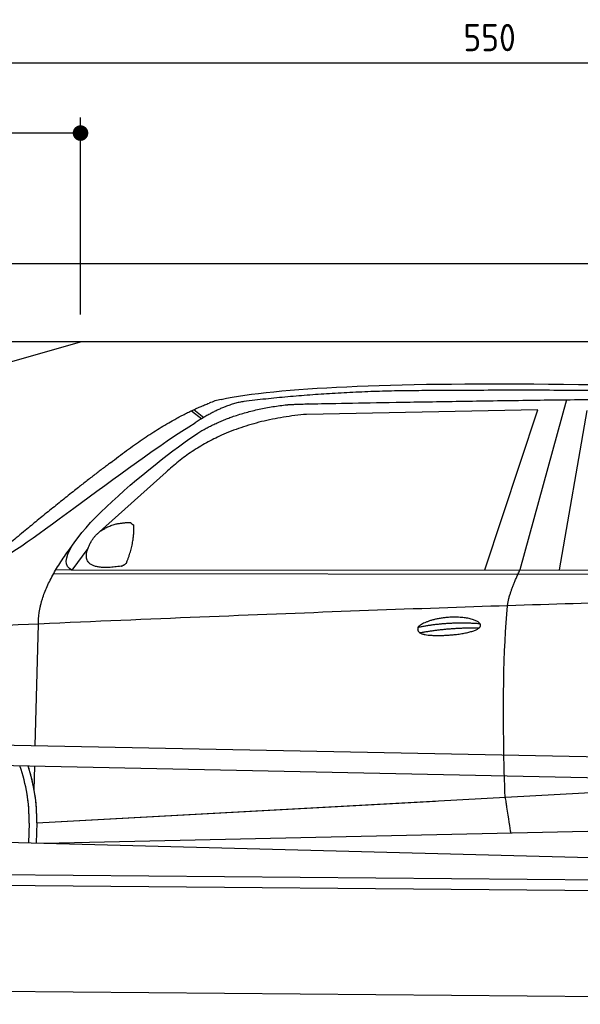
# Model space of a CAD drawing. Header units: millimetres. Extents: x -411 to 6777, y 0 to 6527.
# Tile 4 of 6: x 1744 to 3183, y 4000 to 6527. Entities that reach past the tile are written whole.
import ezdxf

# ---------------------------------------------------------------- set-up
doc = ezdxf.new("R2010")
doc.units = ezdxf.units.MM
doc.layers.add('4', color=3, linetype='Continuous')
for name, color, linetype, lineweight in [('car', 10, 'Continuous', 25), ('Freiraum', 7, 'Continuous', 25), ('Gebäude', 7, 'Continuous', 25), ('Plattform', 7, 'Continuous', 25)]:
    doc.layers.add(name, color=color, linetype=linetype, lineweight=lineweight)
doc.styles.get("Standard").update_dxf_attribs({"font": 'ISOCP.SHX'})
doc.dimstyles.new('GEN-ISO', dxfattribs={"dimscale": 20, "dimtxt": 3.5, "dimasz": 2, "dimexe": 2, "dimexo": 1, "dimgap": 1.5, "dimtad": 1, "dimdec": 1, "dimlfac": 0.1, "dimdsep": 46, "dimtxsty": 'STANDARD', "dimblk": 'PUNKT', "dimcen": 2, "dimclrd": 256, "dimclre": 256, "dimclrt": 2, "dimadec": 0, "dimazin": 0, "dimtp": 0.1, "dimtm": 0.1, "dimtfac": 0.71, "dimtdec": 1, "dimtmove": 2, "dimatfit": 3, "dimldrblk": 'PUNKT', "dimfxl": 2, "dimtolj": 1, "dimarcsym": 0})

# ---------------------------------------------------------------- blocks, each defined once
blk = doc.blocks.new('PUNKT')
at = {"layer": '4', "color": 0, "linetype": 'ByBlock'}
blk.add_line((-0.5, 0), (-1, 0), dxfattribs=at)
at = {"layer": '4', "color": 0, "linetype": 'ByBlock', "const_width": 0.5}
blk.add_lwpolyline([(-0.25, 0, 1), (0.25, 0, 1)], format="xyb", close=True, dxfattribs=at)
blk = doc.blocks.new('*D317')
at = {"layer": '4', "lineweight": -2, "transparency": 16777216}
for p, q in [((200, 5720.9), (200, 6455.8)), ((5700, 5920.9), (5700, 6455.8)), ((240, 6415.8), (5660, 6415.8))]:
    blk.add_line(p, q, dxfattribs=at)
at = {"layer": 'Defpoints', "color": 0, "transparency": 16777216}
for p in [(5700, 6415.8), (5700, 5900.9), (200, 5700.9)]:
    blk.add_point(p, dxfattribs=at)
at = {"layer": '4', "lineweight": -2, "transparency": 16777216, "xscale": 40, "yscale": 40, "zscale": 40, "rotation": 180}
blk.add_blockref('PUNKT', (200, 6415.8), dxfattribs=at)
at = {"layer": '4', "lineweight": -2, "transparency": 16777216, "xscale": 40, "yscale": 40, "zscale": 40}
blk.add_blockref('PUNKT', (5700, 6415.8), dxfattribs=at)
at = {"layer": '4', "color": 2, "transparency": 16777216, "insert": (2950, 6480.8), "char_height": 70, "attachment_point": 5}
blk.add_mtext('550', dxfattribs=at)
blk = doc.blocks.new('Car')
at = {"layer": 'car'}
for p, q in [((3096.4, 5580.1), (2981.1, 5142.1)), ((2134.2, 5543.1), (2160.4, 5522.8)), ((2140, 5545.9), (2165.6, 5526)), ((3023.2, 5553.7), (2429.6, 5536.4)), ((2891, 5141.3), (3023.2, 5553.7)), ((3082.7, 5143.1), (3149.8, 5552.9)), ((2070.1, 5384.4), (1900.7, 5230.5)), ((1871.4, 5187), (1830.8, 5131)), ((1830.8, 5131), (4482.6, 5156.7)), ((1783.9, 5121.7), (4427.2, 5142.7)), ((1830.8, 5131), (1789.6, 5131.7)), ((1740.8, 4679.5), (1746.1, 4992)), ((1738.9, 4566.5), (1739.9, 4627.1)), ((1738.9, 4566.5), (1739.9, 4627.1)), ((1746.2, 4481.9), (3615.2, 4601.2)), ((1746.2, 4481.9), (2769.7, 4547.2)), ((1726.6, 4481.1), (1725.7, 4430.7)), ((1746.2, 4481.9), (1745.5, 4430.3)), ((1766, 4430), (3651.4, 4488.6)), ((1667.5, 4431.7), (3716.5, 4397))]:
    blk.add_line(p, q, dxfattribs=at)
for centre, radius, start, end in [((2248.6, 5402.8), 174.5, 102.8736, 113.54), ((1321.8, 4487.7), 404.8, 359.0666, 20.2174), ((1322.1, 4487.9), 424.2, 359.1908, 19.1882), ((1322.1, 4487.9), 424.2, 10.6728, 19.1882), ((1322.1, 4487.9), 404.6, 359.0315, 10.2025), ((1322.1, 4487.9), 424.2, 359.1908, 9.6942)]:
    blk.add_arc(centre, radius, start, end, dxfattribs=at)
for points, degree in [([(2209.7, 5572.9), (2496.7, 5637.1), (3381.8, 5632), (4554.3, 5579.4)], 3), ([(2740.2, 5600.1), (2497.3, 5597.8), (2268.2, 5567.9)], 2), ([(3704.4, 5594.3), (3356, 5610.5), (2740.2, 5600.1)], 2), ([(1926.9, 5407.4), (2067, 5518.9), (2178.9, 5562.7)], 2), ([(2268.2, 5567.9), (2212, 5558.3), (2144.1, 5512.4)], 2), ([(2150.7, 5485.8), (2243.9, 5544.3), (2379.4, 5560.7)], 2), ([(2429.6, 5536.4), (2205.6, 5515), (2070.1, 5384.4)], 2), ([(1631, 5153.7), (1666.7, 5150.2), (1966.6, 5401.8), (2144.1, 5512.4)], 3), ([(1830.8, 5131), (1747.5, 5170.3), (2039.2, 5409.3), (2150.7, 5485.8)], 3), ([(1926.9, 5407.4), (1846.4, 5346.2), (1744.8, 5261.8), (1616.4, 5155.4), (1622.4, 5153.5)], 4), ([(1879.5, 5204.8), (1895.8, 5235.2), (1938.3, 5249.6)], 2), ([(1938.3, 5249.6), (1967, 5255.7), (1979.9, 5254.6)], 2), ([(1970.5, 5150.4), (1991.5, 5203.6), (1988.5, 5248.5)], 2), ([(1979.9, 5254.6), (1986, 5248.5), (1988.5, 5248.5)], 2), ([(1746.1, 4992), (1743, 5075.6), (1830.8, 5193.7)], 2), ([(1957.1, 5142.6), (1835, 5122.7), (1879.5, 5204.8)], 2), ([(1957.1, 5142.6), (1963.1, 5144.4), (1970.5, 5150.4)], 2), ([(2949.9, 5049.9), (2952.8, 5081), (2981.1, 5142.1)], 2), ([(4701.9, 5087), (3825.3, 5107.4), (1393.3, 4972.9)], 2), ([(2720.3, 4992.6), (2795.8, 5009.4), (2879.3, 5003.7)], 2), ([(2725.4, 4978.7), (2799.4, 4993.3), (2877.3, 4992.6)], 2)]:
    blk.add_open_spline(points, degree=degree, dxfattribs=at)
for points, degree, knots in [([(2379.4, 5560.7), (2405.9, 5563), (2545.3, 5566.1), (3566.5, 5595.6), (4186.8, 5594.9), (4643.8, 5426.4), (4621.7, 5252.6)], 4, [0.0821318, 0.0821318, 0.0821318, 0.0821318, 0.0821318, 0.258851, 0.508851, 1, 1, 1, 1, 1]), ([(2948.2, 4558.6), (2947.6, 4572.2), (2947.1, 4585.5), (2946.6, 4598.7), (2939.2, 4788.5), (2940.4, 4938.9), (2949.9, 5049.9)], 3, [0, 0, 0, 0, 0.064923, 0.064923, 0.064923, 1, 1, 1, 1]), ([(2720.3, 4992.6), (2724.5, 4997.6), (2745.6, 5014), (2828.2, 5034.1), (2943.6, 4998), (2834.9, 4969.4), (2750.1, 4970.1), (2715.8, 4973.6), (2720.3, 4992.6)], 5, [0, 0, 0, 0, 0, 0, 0.300106, 0.500106, 0.700106, 1, 1, 1, 1, 1, 1]), ([(2948.2, 4558.6), (2948.9, 4554), (2949.6, 4549.5), (2950.3, 4545.1), (2951, 4541.1), (2951.6, 4537.2), (2952.2, 4533.5), (2957, 4503.3), (2960.7, 4481.3), (2963.4, 4467.2)], 3, [-0.000011, -0.000011, -0.000011, -0.000011, 0.107576, 0.107576, 0.107576, 0.206414, 0.206414, 0.206414, 1, 1, 1, 1])]:
    blk.add_open_spline(points, degree=degree, knots=knots, dxfattribs=at)
blk = doc.blocks.new('_Dot')
at = {"color": 0, "linetype": 'ByBlock', "lineweight": -2}
blk.add_line((-0.5, 0), (-1, 0), dxfattribs=at)
at = {"color": 0, "linetype": 'ByBlock', "const_width": 0.5}
blk.add_lwpolyline([(-0.25, 0, 1), (0.25, 0, 1)], format="xyb", close=True, dxfattribs=at)
blk = doc.blocks.new('*D323')
at = {"layer": '4', "lineweight": -2, "transparency": 16777216}
for p, q in [((200, 5720.9), (200, 6275.7)), ((1899.7, 5770), (1899.7, 6275.7)), ((1859.7, 6235.7), (240, 6235.7))]:
    blk.add_line(p, q, dxfattribs=at)
at = {"layer": 'Defpoints', "color": 0, "transparency": 16777216}
for p in [(200, 6235.7), (1899.7, 5750), (200, 5700.9)]:
    blk.add_point(p, dxfattribs=at)
at = {"layer": '4', "lineweight": -2, "transparency": 16777216, "xscale": 40, "yscale": 40, "zscale": 40, "rotation": 180}
blk.add_blockref('_Dot', (200, 6235.7), dxfattribs=at)
at = {"layer": '4', "lineweight": -2, "transparency": 16777216, "xscale": 40, "yscale": 40, "zscale": 40}
blk.add_blockref('_Dot', (1899.7, 6235.7), dxfattribs=at)
at = {"layer": '4', "color": 2, "transparency": 16777216, "insert": (1049.8, 6300.7), "char_height": 70, "attachment_point": 5}
blk.add_mtext('170', dxfattribs=at)
blk = doc.blocks.new('Plattform OG 6200 550')
at = {"layer": 'Plattform'}
for p, q in [((5482.3, 4589.6), (348.5, 4692)), ((5481.2, 4533.6), (347.5, 4641)), ((440.2, 4343.6), (5395, 4300.4)), ((446, 4316.5), (5394.8, 4273.4)), ((5437.5, 4000), (372.6, 4044.2))]:
    blk.add_line(p, q, dxfattribs=at)
blk = doc.blocks.new('Gebäude_360_GT190')
at = {"layer": 'Freiraum'}
blk.add_lwpolyline([(200, 5450), (350, 5450), (350, 5300), (499.8, 5300), (1900, 5700)], dxfattribs=at)
at = {"layer": 'Gebäude'}
for p, q in [((5900, 5900), (0, 5900)), ((5700, 5700), (200, 5700))]:
    blk.add_line(p, q, dxfattribs=at)

msp = doc.modelspace()

# ---------------------------------------------------------------- block references
at = {"layer": 'car', "rotation": 359.4752422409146}
msp.add_blockref('Car', (0, 0), dxfattribs=at)
at = {"layer": 'Gebäude'}
msp.add_blockref('Gebäude_360_GT190', (0, 0), dxfattribs=at)
at = {"layer": 'Plattform'}
msp.add_blockref('Plattform OG 6200 550', (0, 0), dxfattribs=at)

# ---------------------------------------------------------------- dimensions: what is measured, and where the dimension line sits
at = {"layer": '4'}
for base, p1, p2, override, picture, middle in [((5700, 6415.8), (200, 5700.88), (5700, 5900.88), {"dimtdec": 3, "dimtolj": 0}, '*D317', (2950, 6480.8)), ((200, 6235.7), (1899.68, 5750), (200, 5700.88), {"dimblk1": 'Dot', "dimblk2": 'Dot', "dimsah": 1, "dimtdec": 3, "dimtolj": 0}, '*D323', (1049.84, 6300.7))]:
    dim = msp.add_linear_dim(base=base, p1=p1, p2=p2, dimstyle='GEN-ISO', override=override, dxfattribs=at)
    dim.commit()
    dim.dimension.update_dxf_attribs({"geometry": picture, "text_midpoint": middle})

doc.saveas('drawing.dxf')
